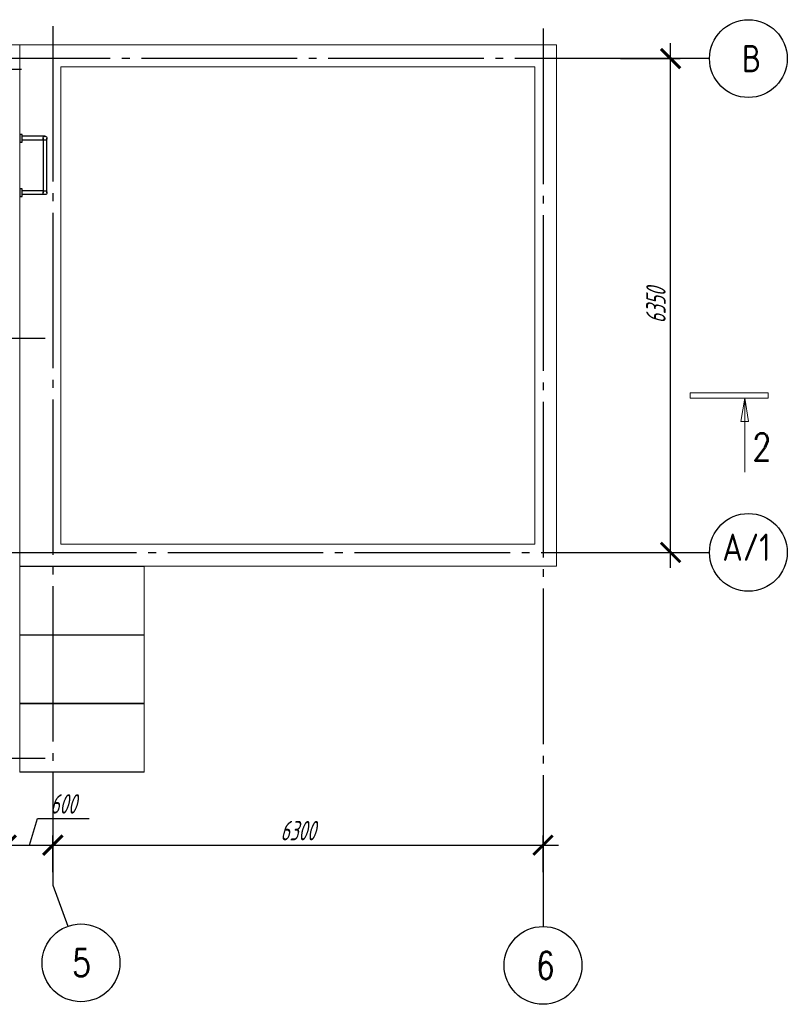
# Model space of a CAD drawing. Header units: millimetres. Extents: x 53645 to 137188, y 78097 to 135542.
# Tile 222 of 256: x 126853 to 136717, y 101293 to 113954. Entities that reach past the tile are written whole.
import ezdxf

# ---------------------------------------------------------------- set-up
doc = ezdxf.new("R2010")
doc.units = ezdxf.units.MM
doc.linetypes.add('CONTI', pattern=[0])
doc.linetypes.add('GOST2.303 5', pattern=[24, 20, -1.5, 1, -1.5])
doc.layers.add('_METALL CONSTR', color=7, linetype='Continuous', true_color=0x373f43)
doc.layers.add('axis_dim', color=40, linetype='CONTI')
doc.layers.add('mark', color=4, linetype='Continuous', lineweight=15)
doc.layers.add('Wall2', color=40, linetype='Continuous', lineweight=5)
doc.styles.add('GOST 2.304', font='CS_Gost2304.shx', dxfattribs={"width": 0.8, "oblique": 15})
doc.dimstyles.new('СПДС', dxfattribs={"dimscale": 100, "dimtxt": 2.5, "dimasz": 2.5, "dimexe": 1.25, "dimexo": 0.625, "dimtad": 1, "dimdec": 0, "dimtxsty": 'GOST 2.304', "dimblk": 'ARCHTICK', "dimblk1": 'ARCHTICK', "dimblk2": 'ARCHTICK', "dimcen": 2.5, "dimdle": 2, "dimadec": 0, "dimazin": 2, "dimtfac": 0.75, "dimtdec": 4, "dimtmove": 1, "dimatfit": 3, "dimfxl": 1, "dimtolj": 1, "dimarcsym": 1})

# ---------------------------------------------------------------- blocks, each defined once
blk = doc.blocks.new('_ArchTick')
at = {"color": 0, "linetype": 'ByBlock', "const_width": 0.15}
blk.add_lwpolyline([(-0.5, -0.5), (0.5, 0.5)], dxfattribs=at)
blk = doc.blocks.new('*D69')
at = {"layer": 'axis_dim', "color": 0, "linetype": 'Continuous', "lineweight": -2, "ltscale": 100, "transparency": 16777216}
for p, q in [((122178, 102201), (122178, 103464)), ((126678, 102895), (126678, 103464)), ((121978, 103339), (126878, 103339))]:
    blk.add_line(p, q, dxfattribs=at)
at = {"layer": 'Defpoints', "color": 0, "linetype": 'Continuous', "ltscale": 100, "transparency": 16777216}
for p in [(126678, 103339), (126678, 102833), (122178, 102139)]:
    blk.add_point(p, dxfattribs=at)
at = {"layer": 'axis_dim', "color": 0, "linetype": 'Continuous', "lineweight": -2, "ltscale": 100, "transparency": 16777216, "xscale": 250, "yscale": 250, "zscale": 250, "rotation": 180}
blk.add_blockref('_ArchTick', (122178, 103339), dxfattribs=at)
at = {"layer": 'axis_dim', "color": 0, "linetype": 'Continuous', "lineweight": -2, "ltscale": 100, "transparency": 16777216, "xscale": 250, "yscale": 250, "zscale": 250}
blk.add_blockref('_ArchTick', (126678, 103339), dxfattribs=at)
at = {"layer": 'axis_dim', "color": 0, "linetype": 'Continuous', "lineweight": -3, "ltscale": 100, "transparency": 16777216, "insert": (124428, 103526), "char_height": 250, "attachment_point": 5, "style": 'GOST 2.304'}
blk.add_mtext('\\A1;4500', dxfattribs=at)
blk = doc.blocks.new('*D61')
at = {"layer": 'axis_dim', "color": 0, "linetype": 'Continuous', "lineweight": -2, "ltscale": 100, "transparency": 16777216}
for p, q in [((126978, 103339), (127081, 103683)), ((127081, 103683), (127746, 103683)), ((126678, 102992), (126678, 103464)), ((127278, 102992), (127278, 103464)), ((126478, 103339), (127478, 103339))]:
    blk.add_line(p, q, dxfattribs=at)
at = {"layer": 'Defpoints', "color": 0, "linetype": 'Continuous', "ltscale": 100, "transparency": 16777216}
for p in [(127278, 103339), (126678, 102930), (127278, 102930)]:
    blk.add_point(p, dxfattribs=at)
at = {"layer": 'axis_dim', "color": 0, "linetype": 'Continuous', "lineweight": -2, "ltscale": 100, "transparency": 16777216, "xscale": 250, "yscale": 250, "zscale": 250, "rotation": 180}
blk.add_blockref('_ArchTick', (126678, 103339), dxfattribs=at)
at = {"layer": 'axis_dim', "color": 0, "linetype": 'Continuous', "lineweight": -2, "ltscale": 100, "transparency": 16777216, "xscale": 250, "yscale": 250, "zscale": 250}
blk.add_blockref('_ArchTick', (127278, 103339), dxfattribs=at)
at = {"layer": 'axis_dim', "color": 0, "linetype": 'Continuous', "lineweight": -3, "ltscale": 100, "transparency": 16777216, "insert": (127413, 103870), "char_height": 250, "attachment_point": 5, "style": 'GOST 2.304'}
blk.add_mtext('\\A1;600', dxfattribs=at)
blk = doc.blocks.new('*D62')
at = {"layer": 'axis_dim', "color": 0, "linetype": 'Continuous', "lineweight": -2, "ltscale": 100, "transparency": 16777216}
for p, q in [((127278, 102992), (127278, 103464)), ((133578, 102992), (133578, 103464)), ((127078, 103339), (133778, 103339))]:
    blk.add_line(p, q, dxfattribs=at)
at = {"layer": 'Defpoints', "color": 0, "linetype": 'Continuous', "ltscale": 100, "transparency": 16777216}
for p in [(133578, 103339), (127278, 102930), (133578, 102930)]:
    blk.add_point(p, dxfattribs=at)
at = {"layer": 'axis_dim', "color": 0, "linetype": 'Continuous', "lineweight": -2, "ltscale": 100, "transparency": 16777216, "xscale": 250, "yscale": 250, "zscale": 250, "rotation": 180}
blk.add_blockref('_ArchTick', (127278, 103339), dxfattribs=at)
at = {"layer": 'axis_dim', "color": 0, "linetype": 'Continuous', "lineweight": -2, "ltscale": 100, "transparency": 16777216, "xscale": 250, "yscale": 250, "zscale": 250}
blk.add_blockref('_ArchTick', (133578, 103339), dxfattribs=at)
at = {"layer": 'axis_dim', "color": 0, "linetype": 'Continuous', "lineweight": -3, "ltscale": 100, "transparency": 16777216, "insert": (130428, 103526), "char_height": 250, "attachment_point": 5, "style": 'GOST 2.304'}
blk.add_mtext('\\A1;6300', dxfattribs=at)
blk = doc.blocks.new('*D63')
at = {"layer": 'axis_dim', "color": 0, "linetype": 'Continuous', "lineweight": -2, "ltscale": 100, "transparency": 16777216}
for p, q in [((135217, 106904), (135217, 113654)), ((134572, 113454), (135342, 113454)), ((134572, 107104), (135342, 107104))]:
    blk.add_line(p, q, dxfattribs=at)
at = {"layer": 'Defpoints', "color": 0, "linetype": 'Continuous', "ltscale": 100, "transparency": 16777216}
for p in [(134509, 113454), (135217, 113454), (134509, 107104)]:
    blk.add_point(p, dxfattribs=at)
at = {"layer": 'axis_dim', "color": 0, "linetype": 'Continuous', "lineweight": -2, "ltscale": 100, "transparency": 16777216, "xscale": 250, "yscale": 250, "zscale": 250}
for p, rotation in [((135217, 113454), 90), ((135217, 107104), 270)]:
    blk.add_blockref('_ArchTick', p, dxfattribs=dict(at, rotation=rotation))
at = {"layer": 'axis_dim', "color": 0, "linetype": 'Continuous', "lineweight": -3, "ltscale": 100, "transparency": 16777216, "insert": (135029, 110279), "char_height": 250, "attachment_point": 5, "rotation": 90, "style": 'GOST 2.304'}
blk.add_mtext('\\A1;6350', dxfattribs=at)
blk = doc.blocks.new('03234')
at = {"color": 0}
for points in [[(102825, -31496), (102825, -31526), (102925, -31526), (102925, -31496)], [(103525, -31496), (103525, -31526), (103625, -31526), (103625, -31496)]]:
    blk.add_lwpolyline(points, close=True, dxfattribs=at)
for points in [[(102850, -31821), (102850, -31526)], [(102900, -31796), (102900, -31526)], [(103550, -31796), (103550, -31526)], [(103600, -31821), (103600, -31526)], [(103575, -31796), (102875, -31796)], [(102875, -31846), (103575, -31846)]]:
    blk.add_lwpolyline(points, dxfattribs=at)
for centre in [(102875, -31821), (103575, -31821)]:
    blk.add_circle(centre, 25, dxfattribs=at)

msp = doc.modelspace()

# ---------------------------------------------------------------- linework, layer by layer
at = {"layer": 'axis_dim', "linetype": 'Continuous', "lineweight": 25}
msp.add_line((113077.7, 113317.8), (126877.7, 113317.8), dxfattribs=at)
at = {"layer": 'axis_dim', "linetype": 'GOST2.303 5', "lineweight": 25, "ltscale": 100}
for points in [[(127277.7, 113871.7), (127277.7, 102826.2)], [(133578.1, 113838.6), (133578.1, 102793)], [(135217.3, 113453.9), (123427.7, 113453.9)], [(135717.3, 113453.9), (135217.3, 113453.9)], [(127181.9, 109853.9), (123427.7, 109853.9)], [(126354.5, 107103.9), (135217.3, 107103.9)], [(135217.3, 107103.9), (135717.3, 107103.9)], [(127181.9, 104453.9), (108766.7, 104453.9)], [(127277.7, 102826.2), (127469.8, 102296.3)], [(133578.1, 102793), (133578.1, 102293)]]:
    msp.add_lwpolyline(points, dxfattribs=at)
at = {"layer": 'axis_dim', "color": 18, "linetype": 'Continuous', "lineweight": 25, "ltscale": 100, "true_color": 0x000000}
for centre in [(136217.3, 113453.9), (136217.3, 107103.9), (127640.2, 101826.2), (133578.1, 101793)]:
    msp.add_circle(centre, 500, dxfattribs=at)
at = {"layer": 'mark', "linetype": 'Continuous', "ltscale": 100}
for p, q in [((136469.8, 109155.8), (135469.8, 109155.8)), ((135469.8, 109155.8), (135469.8, 109085.8)), ((136469.8, 109085.8), (136469.8, 109155.8)), ((135469.8, 109085.8), (136469.8, 109085.8)), ((136119.5, 108785.3), (136169.8, 109085.8)), ((136169.8, 109085.8), (136220, 108785.3)), ((136220, 108785.3), (136119.5, 108785.3))]:
    msp.add_line(p, q, dxfattribs=at)
msp.add_lwpolyline([(136169.8, 109085.8), (136169.8, 108135.8)], dxfattribs=at)
at = {"layer": 'Wall2', "ltscale": 100}
for points in [[(126852.7, 113628.9), (119672.5, 113628.9)], [(126852.7, 113628.9), (126852.7, 109448.6)]]:
    msp.add_lwpolyline(points, dxfattribs=at)
for points in [[(133752.1, 113628.9), (126852.7, 113628.9), (126852.7, 106928.9), (133752.1, 106928.9)], [(133473.1, 113348.9), (127383.1, 113348.9), (127383.1, 107208.9), (133473.1, 107208.9)], [(128452.1, 106928.9), (126852.3, 106928.9), (126852.3, 104278.9), (128452.1, 104278.9)], [(126852.7, 106928.9), (128453.1, 106928.9), (128453.1, 106923.9), (126852.7, 106923.9)], [(126852.7, 106043.9), (128453.1, 106043.9), (128453.1, 106038.9), (126852.7, 106038.9)], [(126852.7, 105163.9), (128453.1, 105163.9), (128453.1, 105158.9), (126852.7, 105158.9)], [(126852.7, 104283.9), (128453.1, 104283.9), (128453.1, 104278.9), (126852.7, 104278.9)]]:
    msp.add_lwpolyline(points, close=True, dxfattribs=at)

# ---------------------------------------------------------------- block references
at = {"layer": '_METALL CONSTR', "rotation": 90}
msp.add_blockref('03234', (95357, 8854.3), dxfattribs=at)

# ---------------------------------------------------------------- texts
at = {"layer": 'axis_dim', "color": 18, "linetype": 'Continuous', "lineweight": 25, "ltscale": 100, "true_color": 0x000000, "char_height": 350, "attachment_point": 1, "style": 'GOST 2.304'}
for s, insert, width in [('\\Fsimplex.shx;\\W0.8000000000;\\Q0.2617993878;\\T1.0000000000;\\o\\lВ', (136132.7, 113628.9), 528.868), ('\\Fsimplex.shx;\\W0.8000000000;\\Q0.2617993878;\\T1.0000000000;\\o\\lА/1', (135882.7, 107345.6), 946.731), ('\\Fsimplex.shx;\\W0.8000000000;\\Q0.2617993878;\\T1.0000000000;\\o\\l5', (127527.2, 102001.2), 502.201), ('\\Fsimplex.shx;\\W0.8000000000;\\Q0.2617993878;\\T1.0000000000;\\o\\l6', (133487.9, 101968), 479.936)]:
    msp.add_mtext(s, dxfattribs=dict(at, insert=insert, width=width))
at = {"layer": 'mark', "linetype": 'Continuous', "ltscale": 100, "insert": (136269.8, 108635.8), "char_height": 350, "width": 515.534, "attachment_point": 1, "style": 'GOST 2.304'}
msp.add_mtext('\\Fsimplex.shx;\\W0.8000000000;\\Q0.2617993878;\\T1.0000000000;\\o\\l2', dxfattribs=at)

# ---------------------------------------------------------------- dimensions: what is measured, and where the dimension line sits
at = {"layer": 'axis_dim', "color": 18, "linetype": 'Continuous', "lineweight": -3, "ltscale": 100, "true_color": 0x000000}
dim = msp.add_linear_dim(base=(135216.9, 113453.9), p1=(134509.1, 107103.9), p2=(134509.1, 113453.9), angle=90, dimstyle='СПДС', override={"dimscale": 100, "dimsah": 1}, dxfattribs=at)
dim.commit()
dim.dimension.update_dxf_attribs({"geometry": '*D63', "text_midpoint": (135029.4, 110278.9)})
for base, p1, p2, override, picture, middle in [((127278.1, 103339), (126677.7, 102929.8), (127278.1, 102929.8), {"dimscale": 100, "dimblk1": 'ArchTick', "dimblk2": 'ArchTick', "dimsah": 1}, '*D61', (127143.5, 103870.2)), ((126677.7, 103339), (122177.7, 102139), (126677.7, 102832.7), {"dimscale": 100, "dimlfac": 1, "dimtxsty": 'GOST 2.304', "dimblk1": 'ArchTick', "dimblk2": 'ArchTick', "dimsah": 1, "dimtolj": 1}, '*D69', (124427.7, 103526.5)), ((133578.1, 103339), (127278.1, 102929.8), (133578.1, 102929.8), {"dimscale": 100, "dimblk1": 'ArchTick', "dimblk2": 'ArchTick', "dimsah": 1}, '*D62', (130428.1, 103526.5))]:
    dim = msp.add_linear_dim(base=base, p1=p1, p2=p2, dimstyle='СПДС', override=override, dxfattribs=at)
    dim.commit()
    dim.dimension.update_dxf_attribs({"geometry": picture, "text_midpoint": middle})

doc.saveas('drawing.dxf')
